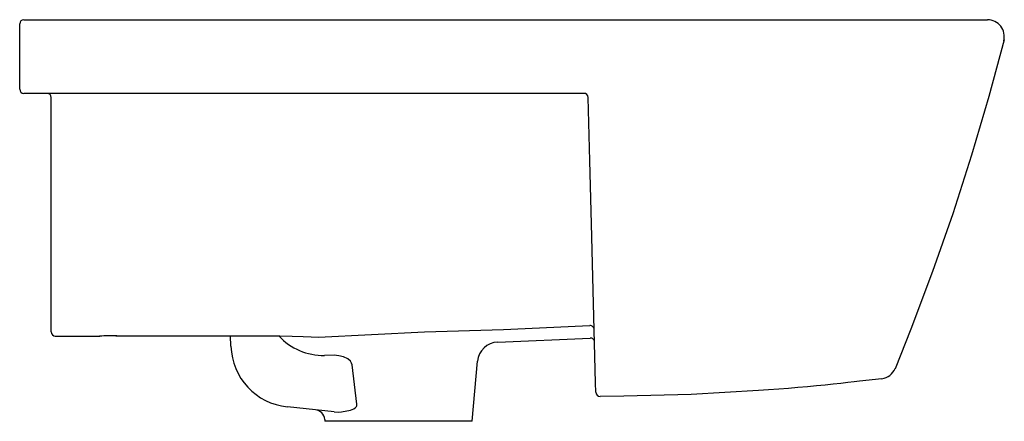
# Model space of a CAD drawing. Header units: millimetres. Extents: x 4288.49 to 4288.957, y 2517.388 to 2517.579.
import ezdxf

# ---------------------------------------------------------------- set-up
doc = ezdxf.new("R2010")
doc.units = ezdxf.units.MM
doc.layers.add('SANINDUSA', color=3, linetype='Continuous')

msp = doc.modelspace()

# ---------------------------------------------------------------- linework, layer by layer
at = {"layer": 'SANINDUSA'}
for p, q in [((4288.489614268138, 2517.569812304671), (4288.489614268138, 2517.576705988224)), ((4288.491614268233, 2517.578705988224), (4288.879614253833, 2517.578705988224)), ((4288.489614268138, 2517.545705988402), (4288.489614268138, 2517.569812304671)), ((4288.504614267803, 2517.458193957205), (4288.504614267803, 2517.541705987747)), ((4288.504614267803, 2517.431678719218), (4288.504614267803, 2517.458193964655)), ((4288.504614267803, 2517.431267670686), (4288.504614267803, 2517.431678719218)), ((4288.504614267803, 2517.430333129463), (4288.504614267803, 2517.431267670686)), ((4288.506423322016, 2517.428336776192), (4288.527521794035, 2517.428336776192)), ((4288.506614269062, 2517.42832764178), (4288.527521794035, 2517.42832764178)), ((4288.535318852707, 2517.428473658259), (4288.5357165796, 2517.428474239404)), ((4288.535716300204, 2517.428485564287), (4288.605745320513, 2517.428485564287)), ((4288.535716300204, 2517.428476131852), (4288.605745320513, 2517.428476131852)), ((4288.58994806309, 2517.423508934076), (4288.589776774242, 2517.428476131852)), ((4288.716706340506, 2517.425472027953), (4288.760605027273, 2517.427431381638)), ((4288.638972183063, 2517.419205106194), (4288.634434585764, 2517.419174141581)), ((4288.64974590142, 2517.396064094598), (4288.647506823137, 2517.414755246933)), ((4288.704614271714, 2517.387845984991), (4288.707108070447, 2517.416350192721)), ((4288.639052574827, 2517.392357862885), (4288.616781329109, 2517.394708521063)), ((4288.634533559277, 2517.388768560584), (4288.634614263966, 2517.387845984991)), ((4288.639052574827, 2517.392357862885), (4288.640933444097, 2517.392269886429)), ((4288.64219557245, 2517.387845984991), (4288.634614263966, 2517.387845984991)), ((4288.642399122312, 2517.387845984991), (4288.64219557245, 2517.387845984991)), ((4288.644029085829, 2517.387845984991), (4288.642399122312, 2517.387845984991)), ((4288.704614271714, 2517.387845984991), (4288.644029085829, 2517.387845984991))]:
    msp.add_line(p, q, dxfattribs=at)
for points in [[(4288.879614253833, 2517.578705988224), (4288.949347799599, 2517.578705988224)], [(4288.957204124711, 2517.569196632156), (4288.94998510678, 2517.542261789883), (4288.94175272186, 2517.514284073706), (4288.932844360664, 2517.486519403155), (4288.923263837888, 2517.4589792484), (4288.913014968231, 2517.431675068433), (4288.90542587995, 2517.412860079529)], [(4288.757665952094, 2517.543705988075), (4288.491614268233, 2517.543705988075)], [(4288.76321797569, 2517.406085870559), (4288.762229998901, 2517.443815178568), (4288.761236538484, 2517.481753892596), (4288.760452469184, 2517.511695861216), (4288.759665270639, 2517.54175834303)], [(4288.631574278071, 2517.42776273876), (4288.681955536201, 2517.430357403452), (4288.719492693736, 2517.431494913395), (4288.757017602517, 2517.433164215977), (4288.760450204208, 2517.43334352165)], [(4288.605745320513, 2517.428485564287), (4288.609535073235, 2517.428466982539), (4288.613245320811, 2517.428415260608), (4288.619003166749, 2517.428274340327), (4288.624351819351, 2517.428084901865), (4288.628034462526, 2517.427927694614), (4288.631574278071, 2517.42776273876)], [(4288.647506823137, 2517.414755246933), (4288.647307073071, 2517.41549437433), (4288.646750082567, 2517.416377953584), (4288.645469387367, 2517.417477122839), (4288.643373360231, 2517.418484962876), (4288.641203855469, 2517.419033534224), (4288.638972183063, 2517.419205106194)], [(4288.899171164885, 2517.408079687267), (4288.888621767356, 2517.406859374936), (4288.885978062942, 2517.406559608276), (4288.883013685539, 2517.406231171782), (4288.879645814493, 2517.405867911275), (4288.875993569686, 2517.405485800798), (4288.872174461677, 2517.405099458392), (4288.868141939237, 2517.404706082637), (4288.8637989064, 2517.404299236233), (4288.859293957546, 2517.403895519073), (4288.854785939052, 2517.403510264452), (4288.85018657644, 2517.403136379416), (4288.845393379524, 2517.402767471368), (4288.840570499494, 2517.402417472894), (4288.808586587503, 2517.400634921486), (4288.776533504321, 2517.399784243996), (4288.765335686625, 2517.399707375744)], [(4288.763333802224, 2517.401663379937), (4288.76321797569, 2517.406085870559)], [(4288.640933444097, 2517.392269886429), (4288.642461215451, 2517.392340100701), (4288.646722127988, 2517.393155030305), (4288.648385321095, 2517.393844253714), (4288.649018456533, 2517.394251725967), (4288.649595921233, 2517.394853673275), (4288.64978299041, 2517.395264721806), (4288.649827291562, 2517.395605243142), (4288.64974590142, 2517.396064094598)]]:
    msp.add_lwpolyline(points, dxfattribs=at)
for centre, radius, start, end in [((4288.491614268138, 2517.576705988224), 0.002, 90, 180), ((4288.949347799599, 2517.570705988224), 0.008, 345.3196156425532, 90), ((4288.491614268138, 2517.545705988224), 0.002000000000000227, 180, 270), ((4288.502614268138, 2517.541705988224), 0.002, 0, 90), ((4288.757665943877, 2517.541705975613), 0.002000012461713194, 1.500376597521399, 89.999766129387), ((4288.760557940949, 2517.431348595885), 0.00199783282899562, 1.570793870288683, 93.09127784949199), ((4288.506612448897, 2517.430334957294), 0.001998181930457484, 180.0524112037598, 270.0521913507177), ((4288.506614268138, 2517.430327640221), 0.002, 180, 270), ((4288.535509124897, 2517.214165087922), 0.2143205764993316, 89.94461439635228, 92.13580218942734), ((4288.527521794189, 2517.433327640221), 0.004999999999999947, 270, 272.2597371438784), ((4288.534975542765, 2517.246774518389), 0.1816994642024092, 89.89174311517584, 92.282311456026), ((4288.633945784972, 2517.448109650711), 0.02893963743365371, 222.8660964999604, 270.9677921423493), ((4288.760710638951, 2517.425434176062), 0.002000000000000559, 1.49999999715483, 93.0271471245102), ((4288.619930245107, 2517.424542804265), 0.03000000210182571, 181.9749375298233, 263.974915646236), ((4288.717070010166, 2517.415478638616), 0.00999999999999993, 92.08410883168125, 175.0000000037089), ((4288.898160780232, 2517.415883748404), 0.00786919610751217, 277.3769964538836, 338.6629411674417), ((4288.765333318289, 2517.401707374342), 0.001999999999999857, 181.4999999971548, 270.1016825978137), ((4288.629552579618, 2517.388332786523), 0.004999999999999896, 4.986672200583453, 83.97493398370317)]:
    msp.add_arc(centre, radius, start, end, dxfattribs=at)

doc.saveas('drawing.dxf')
